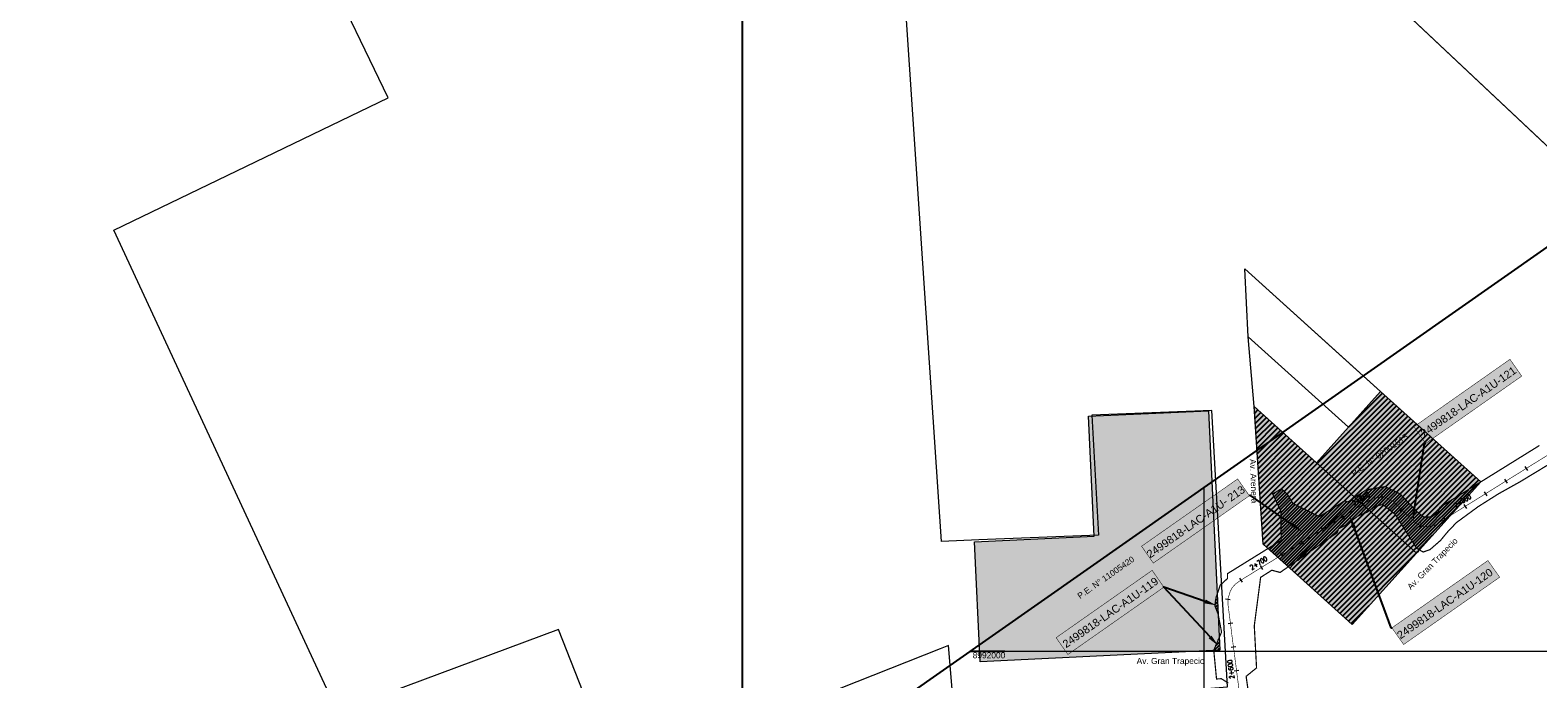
# Model space of a CAD drawing. Header units: millimetres. Extents: x 0 to 796729, y 0 to 9016813.
# Tile 10 of 17: x 767521 to 768778, y 8991977 to 8992517. Entities that reach past the tile are written whole.
import ezdxf
from ezdxf import colors
from ezdxf.entities.mleader import LeaderData, LeaderLine
from ezdxf.enums import TextEntityAlignment as Align
from ezdxf.math import Vec2, Vec3

# ---------------------------------------------------------------- set-up
doc = ezdxf.new("R2010")
doc.units = ezdxf.units.MM
doc.linetypes.add('TRAZO_Y_PUNTO', pattern=[1, 0.5, -0.25, 0, -0.25])
for name, color, linetype in [('Codigo', 7, 'Continuous'), ('COORD', 7, 'Continuous'), ('Eje_Lacramarca', 24, 'TRAZO_Y_PUNTO'), ('Estacas', 7, 'Continuous'), ('GRILLA 3', 7, 'Continuous'), ('Leyenda', 7, 'Continuous'), ('Limite Constructivo', 230, 'Continuous'), ('MARCO', 7, 'Continuous'), ('N° de Partidas Electronicas', 7, 'Continuous'), ('Predios del Estado', 5, 'Continuous'), ('Predios Inscritos', 84, 'Continuous'), ('Predios Privados', 84, 'Continuous'), ('Progresiva', 7, 'Continuous'), ('Remanente', 5, 'Continuous'), ('SIN TASACION', 1, 'Continuous')]:
    doc.layers.add(name, color=color, linetype=linetype)
doc.layers.add('SOLIDO_PROP_PRIVADA', color=7, linetype='Continuous', true_color=0xcde7b6)
doc.styles.add('ROMANS', font='romans.shx', dxfattribs={"width": 0.75, "bigfont": 'bigfont.shx'})
doc.styles.get("Standard").update_dxf_attribs({"font": 'arial.ttf'})
doc.dimstyles.get("Standard").update_dxf_attribs({"dimtxt": 0.18, "dimasz": 0.18, "dimexe": 0.18, "dimexo": 0.0625, "dimgap": 0.09, "dimtad": 0, "dimtih": 1, "dimtoh": 1, "dimdec": 4, "dimzin": 0, "dimdsep": 46, "dimtxsty": 'Standard', "dimcen": 0.09, "dimadec": 0, "dimazin": 0, "dimtfac": 1, "dimtdec": 4, "dimtofl": 0, "dimtmove": 0, "dimatfit": 3, "dimfxl": 1, "dimtolj": 1, "dimtzin": 0, "dimarcsym": 0})
picture_1 = doc.add_image_def('image1.ecw', size_in_pixel=(287180, 487828))

# ---------------------------------------------------------------- blocks, each defined once
blk = doc.blocks.new('*D13')
at = {"layer": 'COORD', "color": 0, "lineweight": -2, "transparency": 16777216}
blk.add_line((768305.3, 8992000), (768333.8, 8992000), dxfattribs=at)
at = {"layer": 'Defpoints', "color": 0, "transparency": 16777216}
for p in [(768305.2, 8992000), (768306.2, 8992000), (632.3, 0)]:
    blk.add_point(p, dxfattribs=at)
at = {"layer": 'COORD', "color": 0, "transparency": 16777216, "insert": (768320.5, 8991996.4), "char_height": 5, "attachment_point": 5}
blk.add_mtext('\\A1;8992000', dxfattribs=at)

msp = doc.modelspace()

# ---------------------------------------------------------------- hatches: boundary and pattern name
at = {"layer": 'Codigo', "linetype": 'Continuous', "lineweight": 13, "ltscale": 0.1, "true_color": 0xffffff}
h = msp.add_hatch(color=7, dxfattribs=at)
h.dxf.hatch_style = 1
h.paths.add_polyline_path([(768764.9, 8992229.1), (768755.1, 8992243.1), (768675, 8992186.9), (768684.8, 8992173)])
h = msp.add_hatch(color=7, dxfattribs=at)
h.dxf.hatch_style = 1
h.paths.add_polyline_path([(768537.7, 8992129.4), (768527.9, 8992143.4), (768447.8, 8992087.3), (768457.6, 8992073.3)])
h = msp.add_hatch(color=7, dxfattribs=at)
h.dxf.hatch_style = 1
h.paths.add_polyline_path([(768746.5, 8992061.5), (768736.7, 8992075.4), (768656.6, 8992019.3), (768666.4, 8992005.4)])
h = msp.add_hatch(color=7, dxfattribs=at)
h.dxf.hatch_style = 1
h.paths.add_polyline_path([(768466.4, 8992053.2), (768456.6, 8992067.2), (768376.5, 8992011.1), (768386.3, 8991997.1)])
at = {"layer": 'Remanente', "true_color": 0x7aafdf}
h = msp.add_hatch(dxfattribs=at)
h.set_pattern_fill('ANSI31', color=143)
h.paths.add_polyline_path([(768647.1, 8992216.3), (768593.6, 8992156.9), (768625.1, 8992128.4), (768625.6, 8992128), (768635.1, 8992134.3), (768651, 8992137), (768663.4, 8992131), (768677.1, 8992116.5), (768683.2, 8992111.6), (768689.8, 8992111.7), (768695.3, 8992115.8), (768696.5, 8992119.7), (768730.7, 8992140.9), (768730.7, 8992140.9)])
h = msp.add_hatch(dxfattribs=at)
h.set_pattern_fill('ANSI31', color=143)
h.paths.add_polyline_path([(768541.6, 8992203.8), (768549.2, 8992089), (768553.2, 8992085.4), (768564.2, 8992092.2), (768564.1, 8992116.3), (768557.2, 8992130.8), (768564.4, 8992135.3), (768569.5, 8992130.5), (768574.1, 8992122.9), (768596.1, 8992112), (768617.2, 8992125.1), (768619.9, 8992124.2), (768623.3, 8992126.5), (768625.1, 8992128.4), (768593.6, 8992156.9)])
h = msp.add_hatch(dxfattribs=at)
h.set_pattern_fill('ANSI31', color=143)
h.paths.add_polyline_path([(768659.3, 8992113.9), (768648.9, 8992122.1), (768642.8, 8992120.6), (768637.8, 8992117), (768677.1, 8992081.5), (768679.6, 8992084.3), (768677.2, 8992085.6)])
h = msp.add_hatch(dxfattribs=at)
h.set_pattern_fill('ANSI31', color=143)
h.paths.add_polyline_path([(768677.1, 8992081.5), (768637.8, 8992117), (768635.8, 8992115.6), (768628.2, 8992112.5), (768619.5, 8992105.7), (768612.1, 8992101.9), (768611, 8992098.6), (768576.7, 8992074.7), (768571.5, 8992069), (768623.5, 8992022.1)])
at = {"layer": 'SIN TASACION'}
h = msp.add_hatch(dxfattribs=at)
h.set_pattern_fill('ANSI31', color=1, scale=0.6000010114)
h.paths.add_polyline_path([(768576.7, 8992074.7), (768570.2, 8992070.2), (768553.2, 8992085.4), (768564.2, 8992092.2), (768564.1, 8992116.3), (768557.2, 8992130.8), (768564.4, 8992135.3), (768569.5, 8992130.5), (768574.1, 8992122.9), (768596.1, 8992112), (768617.2, 8992125.1), (768619.9, 8992124.2), (768623.3, 8992126.5)])
h = msp.add_hatch(dxfattribs=at)
h.set_pattern_fill('ANSI31', color=1, scale=0.6000010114)
h.paths.add_polyline_path([(768679.6, 8992084.3), (768677.2, 8992085.6), (768659.3, 8992113.9), (768648.9, 8992122.1), (768642.8, 8992120.6), (768637.8, 8992117), (768625.6, 8992128), (768635.1, 8992134.3), (768651, 8992137), (768663.4, 8992131), (768677.1, 8992116.5), (768683.2, 8992111.6), (768689.8, 8992111.7), (768695.3, 8992115.8), (768696.5, 8992119.7), (768730.7, 8992140.9)])
h = msp.add_hatch(dxfattribs=at)
h.set_pattern_fill('ANSI31', color=1, scale=0.6000010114)
h.paths.add_polyline_path([(768625.6, 8992128), (768637.8, 8992117), (768635.8, 8992115.6), (768628.2, 8992112.5), (768619.5, 8992105.7), (768612.1, 8992101.9), (768611, 8992098.6), (768576.7, 8992074.7), (768623.3, 8992126.5), (768625.6, 8992128)])
h = msp.add_hatch(dxfattribs=at)
h.set_pattern_fill('ANSI31', color=3, scale=0.6000010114)
h.paths.add_polyline_path([(768512.5, 8992010.9), (768513, 8992000.6), (768508.1, 8992000.3), (768508, 8992000.6)])
h.paths.add_polyline_path([(768510.8, 8992047.1), (768511.5, 8992031), (768508.9, 8992037.7), (768509.8, 8992044.2)])
at = {"layer": 'SOLIDO_PROP_PRIVADA', "transparency": 33554556}
h = msp.add_hatch(color=256, dxfattribs=at)
h.dxf.hatch_style = 1
h.paths.add_polyline_path([(769011.6, 8992163.8), (769080.9, 8992098.8), (769041.5, 8992056.9), (768994.1, 8992101.4), (768954.7, 8992059.5), (768932.9, 8992080)])
h.paths.add_polyline_path([(768730.7, 8992140.9), (768677.1, 8992081.5), (768593.6, 8992156.9), (768647.1, 8992216.3)])
h.paths.add_polyline_path([(768593.6, 8992156.9), (768625.1, 8992128.4), (768571.5, 8992069), (768549.2, 8992089), (768541.6, 8992203.8)])
h.paths.add_polyline_path([(768677.1, 8992081.5), (768623.5, 8992022.1), (768571.5, 8992069), (768625.1, 8992128.4)])
h.paths.add_polyline_path([(768503.5, 8992200.3), (768513, 8992000.6), (768313.2, 8991991.1), (768308.5, 8992090.9), (768408.3, 8992095.7), (768403.6, 8992195.6)])
h.paths.add_polyline_path([(768772.1, 8991642.1), (768360.9, 8991564.2), (768356.6, 8991586.8), (768410.8, 8991597), (768395.7, 8991677.2), (768752.5, 8991746.2)])
h.paths.add_polyline_path([(768376.9, 8991567.2), (768603.9, 8991610.2), (768605.8, 8991588.5), (768379.8, 8991549.5), (768376.9, 8991567.2)])
h.paths.add_polyline_path([(768605.8, 8991588.5), (768613.9, 8991495.5), (768394.9, 8991457.7), (768379.8, 8991549.5)])
h.paths.add_polyline_path([(768410, 8991365.9), (768394.9, 8991457.7), (768613.9, 8991495.5), (768622.1, 8991402.4)])
h.paths.add_polyline_path([(768425.1, 8991274.2), (768410, 8991365.9), (768622.1, 8991402.4), (768630.1, 8991309.4)])
h.paths.add_polyline_path([(768440.2, 8991182.4), (768425.1, 8991274.2), (768630.1, 8991309.4), (768639, 8991211.8)])
h.paths.add_polyline_path([(768707.4, 8990612.7), (768692.2, 8990703.5), (768590.8, 8990693), (768617.8, 8990626.2), (768509.1, 8990581), (768510.7, 8990570.7)])
h.paths.add_polyline_path([(768590.8, 8990693), (768493.3, 8990682.8), (768509.1, 8990581), (768617.8, 8990626.2)])
h.paths.add_polyline_path([(769109.2, 8991289.2), (768970.3, 8991148.1), (768956.7, 8991161.5), (768971.8, 8991223.9), (768995.1, 8991287.3), (769032.3, 8991365)])
h.paths.add_polyline_path([(769001.1, 8991117.3), (769039.5, 8991080.7), (768979.8, 8991018.8), (768941.5, 8991055.4)])

# ---------------------------------------------------------------- linework, layer by layer
at = {"layer": 'Codigo', "color": 250, "lineweight": 13, "const_width": 0.417}
for points in [[(768675, 8992186.9), (768755.1, 8992243.1), (768764.9, 8992229.1), (768684.8, 8992173)], [(768447.8, 8992087.3), (768527.9, 8992143.4), (768537.7, 8992129.4), (768457.6, 8992073.3)], [(768656.6, 8992019.3), (768736.7, 8992075.4), (768746.5, 8992061.5), (768666.4, 8992005.4)], [(768376.5, 8992011.1), (768456.6, 8992067.2), (768466.4, 8992053.2), (768386.3, 8991997.1)]]:
    msp.add_lwpolyline(points, close=True, dxfattribs=at)
at = {"layer": 'Eje_Lacramarca', "linetype": 'TRAZO_Y_PUNTO', "lineweight": 13, "ltscale": 20, "const_width": 0.5, "flags": 128}
msp.add_lwpolyline([(768590.4, 8990285.7), (768588.2, 8990292.9), (768587.5, 8990295.3), (768586.8, 8990297.7), (768584.6, 8990304.8), (768581.7, 8990314.4), (768578.8, 8990324), (768575.9, 8990333.5), (768573, 8990343.1), (768570, 8990352.7), (768567.1, 8990362.3), (768564.2, 8990371.8), (768561.3, 8990381.4), (768558.8, 8990389.5), (768558.4, 8990391), (768557.5, 8990394.1), (768557.4, 8990394.2), (768557.2, 8990395.1), (768556.9, 8990397), (768556.8, 8990399.4), (768556.8, 8990399.6), (768556.8, 8990399.9), (768556.9, 8990400.7), (768557.2, 8990404), (768557.8, 8990410.7), (768558.7, 8990420.7), (768559.6, 8990430.6), (768560.5, 8990440.6), (768561.3, 8990450.5), (768562.2, 8990460.5), (768563.1, 8990470.5), (768564, 8990480.4), (768564.9, 8990490.4), (768565.8, 8990500.3), (768566.7, 8990510.3), (768567.1, 8990515.3), (768567.5, 8990520.3), (768568.4, 8990530.2), (768569.3, 8990540.2), (768570.2, 8990550.1), (768571.1, 8990560.1), (768571.7, 8990567.1), (768572.3, 8990573.2), (768572.8, 8990578.9), (768572.8, 8990579.2), (768575, 8990579.6), (768578.3, 8990580.1), (768578.4, 8990580.1), (768578.6, 8990580.1), (768579.5, 8990580.3), (768579.8, 8990580.3), (768580.1, 8990580.4), (768580.2, 8990580.4), (768581.4, 8990580.6), (768581.4, 8990580.6), (768581.6, 8990580.6), (768581.9, 8990580.6), (768582.4, 8990580.7), (768582.5, 8990580.7), (768582.7, 8990580.8), (768583.3, 8990580.9), (768583.4, 8990580.9), (768583.5, 8990580.9), (768583.5, 8990580.9), (768583.5, 8990580.9), (768583.5, 8990580.9), (768583.6, 8990580.9), (768583.7, 8990580.9), (768583.8, 8990580.9), (768583.8, 8990580.9), (768583.8, 8990580.9), (768583.8, 8990580.9), (768583.9, 8990581), (768583.9, 8990581), (768583.9, 8990581), (768583.9, 8990581), (768583.9, 8990581), (768584, 8990581), (768584.1, 8990581), (768584.1, 8990581), (768584.2, 8990581), (768584.3, 8990581), (768584.3, 8990581), (768584.5, 8990581), (768588.4, 8990581.7), (768593.4, 8990582.5), (768603.2, 8990584), (768608.2, 8990584.8), (768613.1, 8990585.6), (768615.8, 8990586), (768617.4, 8990586.2), (768619, 8990586.5), (768623, 8990587.1), (768632.9, 8990588.7), (768642.8, 8990590.2), (768652.6, 8990591.8), (768662.5, 8990593.4), (768672.4, 8990594.9), (768682.3, 8990596.5), (768692.1, 8990598), (768702, 8990599.6), (768708.6, 8990600.6), (768711.9, 8990601.2), (768714.4, 8990601.6), (768716.1, 8990601.9), (768717.7, 8990602.5), (768718.8, 8990603), (768720, 8990603.6), (768721.2, 8990604.5), (768721.9, 8990605.1), (768723.1, 8990606.2), (768724, 8990607.3), (768725.6, 8990609.9), (768726.7, 8990612.6), (768727.1, 8990618.1), (768726.6, 8990622.6), (768725.6, 8990632.5), (768724.5, 8990642.4), (768723.5, 8990652.4), (768722.5, 8990662.3), (768721.4, 8990672.3), (768720.4, 8990682.2), (768719.4, 8990692.2), (768718.3, 8990701.9), (768718.3, 8990702.1), (768714.1, 8990711), (768712.8, 8990712.1), (768705.3, 8990715.3), (768701.6, 8990715.4), (768695.3, 8990714.7), (768685.4, 8990713.6), (768675.4, 8990712.5), (768665.5, 8990711.4), (768655.6, 8990710.3), (768645.6, 8990709.2), (768640.6, 8990708.7), (768635.7, 8990708.2), (768625.7, 8990707.1), (768615.8, 8990706), (768605.8, 8990704.9), (768595.9, 8990703.8), (768586, 8990702.7), (768576, 8990701.6), (768566.1, 8990700.5), (768556.1, 8990699.4), (768546.2, 8990698.3), (768536.3, 8990697.3), (768526.6, 8990696.2), (768526.6, 8990696.2), (768526.3, 8990696.2), (768522.7, 8990696.3), (768522.7, 8990696.3), (768522.7, 8990696.3), (768518.9, 8990697.4), (768516.7, 8990698.4), (768507.6, 8990702.5), (768506.9, 8990702.8), (768501.1, 8990707.3), (768500.1, 8990708.8), (768498.1, 8990714.1), (768497.4, 8990718.4), (768495.8, 8990728.3), (768494.1, 8990738.1), (768492.5, 8990748), (768490.8, 8990757.8), (768489.2, 8990767.7), (768489, 8990768.6), (768488, 8990774.8), (768487.9, 8990775.3), (768491.7, 8990780), (768492.2, 8990780.6), (768492.8, 8990781.3), (768494.9, 8990783.9), (768498.1, 8990787.8), (768498.4, 8990788.2), (768499.9, 8990790.1), (768499.9, 8990790.1), (768501.9, 8990792.6), (768502.3, 8990793), (768502.3, 8990793), (768508.2, 8990800.4), (768514.5, 8990808.2), (768520.9, 8990815.9), (768527.2, 8990823.7), (768533.3, 8990831.3), (768533.5, 8990831.4), (768536.7, 8990840.5), (768536.7, 8990840.7), (768533.7, 8990849.8), (768533.6, 8990850), (768527.6, 8990858.1), (768521.7, 8990866.1), (768519.4, 8990869.3), (768516.6, 8990872.2), (768514.9, 8990873.3), (768513.2, 8990874.2), (768505.8, 8990877.4), (768496.6, 8990881.4), (768487.5, 8990885.4), (768478.3, 8990889.4), (768469.1, 8990893.4), (768468.5, 8990893.7), (768462.4, 8990898.5), (768461.6, 8990899.7), (768459.5, 8990905.8), (768459.1, 8990909.3), (768458, 8990919.3), (768456.9, 8990929.2), (768455.8, 8990939.1), (768454.6, 8990949.1), (768453.5, 8990959), (768452.4, 8990968.9), (768451.3, 8990978.9), (768450.1, 8990988.8), (768449, 8990998.8), (768447.9, 8991008.7), (768446.8, 8991018.6), (768445.6, 8991028.6), (768445.5, 8991030.3), (768446.6, 8991038), (768446.8, 8991038.3), (768451.1, 8991043.9), (768451.1, 8991043.9), (768451.5, 8991044.2), (768452.5, 8991044.9), (768452.5, 8991044.9), (768453.4, 8991045.6), (768461.5, 8991051.5), (768461.9, 8991051.8), (768465.9, 8991054.8), (768469.9, 8991057.8), (768473.9, 8991060.7), (768478, 8991063.7), (768479.1, 8991064.5), (768482.5, 8991067.1), (768482.9, 8991067.3), (768484.9, 8991067.6), (768485, 8991067.6), (768485, 8991067.6), (768485.4, 8991067.6), (768485.5, 8991067.6), (768485.8, 8991067.7), (768486, 8991067.7), (768486.1, 8991067.7), (768486.1, 8991067.7), (768486.1, 8991067.7), (768486.2, 8991067.7), (768486.2, 8991067.7), (768486.8, 8991067.8), (768487, 8991067.8), (768487, 8991067.8), (768487.1, 8991067.8), (768487.6, 8991067.9), (768496.2, 8991068.8), (768506.1, 8991070), (768516.1, 8991071.1), (768526, 8991072.2), (768535.9, 8991073.3), (768545.9, 8991074.5), (768555.8, 8991075.6), (768565.7, 8991076.7), (768575.7, 8991077.8), (768585.6, 8991078.9), (768595.6, 8991080.1), (768605.5, 8991081.2), (768615.4, 8991082.3), (768625.4, 8991083.4), (768625.8, 8991083.5), (768631, 8991085.1), (768634.4, 8991087.4), (768635.1, 8991088.1), (768636.4, 8991089.7), (768637, 8991090.6), (768638, 8991092.4), (768638.3, 8991093.3), (768639, 8991096), (768639.2, 8991099), (768638.7, 8991102.4), (768637.4, 8991105.7), (768635.2, 8991108.8), (768632.6, 8991111.7), (768631, 8991113.3), (768629.7, 8991114.7), (768626.4, 8991118.3), (768624.2, 8991120.7), (768617.4, 8991128), (768610.6, 8991135.3), (768603.8, 8991142.6), (768597, 8991150), (768590.2, 8991157.3), (768583.4, 8991164.6), (768576.6, 8991171.9), (768569.7, 8991179.3), (768562.9, 8991186.6), (768562, 8991187.6), (768556.1, 8991193.9), (768549.3, 8991201.3), (768546.5, 8991204.3), (768541.8, 8991207.7), (768540.5, 8991208.3), (768533.3, 8991209), (768532, 8991208.8), (768522.1, 8991207.4), (768512.2, 8991206), (768502.3, 8991204.6), (768492.4, 8991203.2), (768482.5, 8991201.7), (768472.6, 8991200.3), (768467.6, 8991199.6), (768462.7, 8991199.7), (768456.4, 8991202.5), (768454.2, 8991204.5), (768450.5, 8991212.4), (768450.3, 8991213.6), (768448.9, 8991223.5), (768447.4, 8991233.4), (768446, 8991243.3), (768444.5, 8991253.2), (768443.1, 8991263.1), (768441.6, 8991273), (768440.2, 8991282.9), (768438.8, 8991292.8), (768437.3, 8991302.7), (768435.9, 8991312.6), (768434.4, 8991322.4), (768433, 8991332.3), (768432, 8991339.2), (768431.2, 8991342.2), (768430.7, 8991343.5), (768428.1, 8991347.3), (768425.4, 8991350.2), (768418.6, 8991357.5), (768411.8, 8991364.8), (768405, 8991372.2), (768403.9, 8991373.4), (768400.2, 8991380.3), (768400.1, 8991380.7), (768400.5, 8991388.1), (768401.2, 8991390.5), (768404.2, 8991400.1), (768407.1, 8991409.6), (768410, 8991419.2), (768413, 8991428.8), (768414.3, 8991433.1), (768415, 8991438.3), (768415, 8991438.5), (768413.8, 8991443.3), (768411.9, 8991448), (768408.1, 8991457.2), (768404.3, 8991466.5), (768400.5, 8991475.7), (768396.7, 8991484.9), (768392.9, 8991494.2), (768389.1, 8991503.4), (768385.3, 8991512.7), (768381.5, 8991521.9), (768381.3, 8991522.3), (768379, 8991527.9), (768376.1, 8991534.9), (768374.6, 8991538.6), (768380.2, 8991540.9), (768386.8, 8991543.6), (768390.9, 8991545.3), (768395, 8991547), (768404.2, 8991550.8), (768410.1, 8991553.2), (768410.4, 8991553.3), (768410.8, 8991553.5), (768413.3, 8991554.9), (768414.5, 8991555.8), (768415.3, 8991556.6), (768416.4, 8991557.7), (768417.8, 8991559.9), (768418.6, 8991561.5), (768419.2, 8991562.8), (768419.4, 8991563.4), (768423, 8991572), (768426.9, 8991581.2), (768430.7, 8991590.5), (768434.5, 8991599.7), (768437.5, 8991606.9), (768438.5, 8991608.9), (768442.3, 8991613.1), (768446.1, 8991615.2), (768449.6, 8991616.1), (768455.9, 8991616.9), (768465.8, 8991618.2), (768475.7, 8991619.4), (768485.6, 8991620.7), (768495.6, 8991622), (768500.5, 8991622.6), (768505.5, 8991623.2), (768509.1, 8991623.7), (768513, 8991623.7), (768515.4, 8991623.2), (768516.8, 8991622.7), (768524.6, 8991619.4), (768533.9, 8991615.6), (768539.9, 8991613), (768541.8, 8991612.2), (768543.1, 8991611.8), (768543.6, 8991611.6), (768546.1, 8991611.2), (768547.6, 8991611.1), (768548.8, 8991611.1), (768552.9, 8991612), (768553, 8991612.1), (768553.4, 8991612.2), (768553.8, 8991612.4), (768562.2, 8991615.8), (768571.4, 8991619.6), (768577.2, 8991622), (768580.5, 8991623.9), (768584.5, 8991628.4), (768586, 8991632), (768586.4, 8991638), (768585.9, 8991641.9), (768584.6, 8991651.8), (768583.3, 8991661.7), (768582.1, 8991671.6), (768580.8, 8991681.6), (768579.5, 8991691.5), (768578.2, 8991701.4), (768576.9, 8991711.3), (768575.6, 8991721.2), (768574.4, 8991731.1), (768573.1, 8991741.1), (768571.8, 8991751), (768570.5, 8991760.9), (768569.2, 8991770.8), (768567.9, 8991780.7), (768566.9, 8991788.3), (768566.5, 8991790.6), (768565.9, 8991792.2), (768564, 8991795.6), (768561.3, 8991799.1), (768555.2, 8991807), (768551.3, 8991812.2), (768549.5, 8991815.2), (768549.3, 8991815.6), (768548.3, 8991819.4), (768547.6, 8991825), (768546.3, 8991834.9), (768545, 8991844.8), (768543.7, 8991854.7), (768542.4, 8991864.6), (768541.1, 8991874.5), (768539.9, 8991884.5), (768538.6, 8991894.4), (768537.3, 8991904.3), (768536, 8991914.2), (768534.7, 8991924.1), (768533.4, 8991934.1), (768532.1, 8991944), (768530.9, 8991953.9), (768530.2, 8991958.8), (768529.6, 8991963.8), (768528.9, 8991968.8), (768528.3, 8991973.7), (768527, 8991983.6), (768526.4, 8991988.6), (768526.1, 8991990.8), (768525.8, 8991992.8), (768525.7, 8991993.6), (768525.6, 8991994.7), (768524.4, 8992003.5), (768523.1, 8992013.4), (768521.9, 8992023.3), (768520.6, 8992033.2), (768519.9, 8992038.5), (768519.8, 8992042.7), (768519.8, 8992043.2), (768521.7, 8992049.7), (768523.2, 8992052.5), (768525.9, 8992055.6), (768529.2, 8992058.1), (768530.7, 8992059), (768532.2, 8992060), (768536.7, 8992062.8), (768539.2, 8992064.3), (768542.2, 8992066.2), (768547.7, 8992069.6), (768556.2, 8992074.8), (768564.7, 8992080.1), (768570.7, 8992083.8), (768574.9, 8992086.5), (768579.2, 8992089.1), (768583.4, 8992091.8), (768585.6, 8992093.1), (768585.6, 8992093.1), (768585.7, 8992093.2), (768585.7, 8992093.2), (768587.7, 8992094.4), (768591.9, 8992097), (768596.2, 8992099.7), (768600.4, 8992102.3), (768600.7, 8992102.5), (768607.1, 8992106.5), (768615.6, 8992111.7), (768624.1, 8992117), (768632.6, 8992122.3), (768639.2, 8992126.4), (768641.2, 8992127.4), (768648.7, 8992128.6), (768651, 8992128.2), (768657.6, 8992124.6), (768659.3, 8992122.9), (768664, 8992118.5), (768666.6, 8992116.1), (768673.9, 8992109.2), (768675.6, 8992107.6), (768678.5, 8992105.5), (768678.5, 8992105.5), (768682.3, 8992104), (768682.5, 8992103.9), (768684.5, 8992103.6), (768684.5, 8992103.6), (768686.5, 8992103.5), (768692.1, 8992104.8), (768694, 8992105.8), (768700.6, 8992109.9), (768706.1, 8992113.3), (768709.1, 8992115.2), (768717.6, 8992120.5), (768726.1, 8992125.7), (768734.6, 8992131), (768743.1, 8992136.3), (768751.6, 8992141.6), (768760.1, 8992146.8), (768768.6, 8992152.1), (768777.1, 8992157.4), (768785.6, 8992162.6), (768785.7, 8992162.7), (768785.7, 8992162.7), (768785.7, 8992162.7), (768795, 8992165.7), (768798.3, 8992165.6), (768798.3, 8992165.6), (768804.8, 8992163.9), (768810, 8992160.3), (768810, 8992160.3), (768810, 8992160.3), (768810, 8992160.3), (768812.6, 8992157.8), (768819.9, 8992151), (768827.1, 8992144.3), (768827.2, 8992144.1), (768828.5, 8992142.9), (768829.7, 8992141.8), (768834.5, 8992137.3), (768834.6, 8992137.2), (768836, 8992135.9), (768837.7, 8992134.3), (768841.8, 8992130.4), (768849.1, 8992123.6), (768856.4, 8992116.7), (768863.7, 8992109.9), (768871, 8992103.1), (768878.3, 8992096.2), (768885.6, 8992089.4), (768886.9, 8992088.1), (768892.9, 8992082.5), (768900.1, 8992075.7), (768905.6, 8992070.6), (768905.9, 8992070.3), (768906, 8992070.2), (768906, 8992070.2), (768906.5, 8992069.7), (768906.6, 8992069.6), (768906.6, 8992069.6), (768906.6, 8992069.6), (768906.7, 8992069.6), (768906.7, 8992069.6), (768906.9, 8992069.4), (768906.9, 8992069.4), (768906.9, 8992069.3), (768906.9, 8992069.3), (768907, 8992069.3), (768907, 8992069.2), (768907.5, 8992068.8), (768907.5, 8992068.8), (768907.6, 8992068.7), (768908.6, 8992067.8), (768908.7, 8992067.7), (768908.8, 8992067.5), (768909.4, 8992067), (768909.4, 8992067), (768909.4, 8992067), (768909.5, 8992066.9), (768909.6, 8992066.8), (768909.6, 8992066.8), (768909.7, 8992066.7), (768910.1, 8992066.4), (768910.1, 8992066.3), (768910.2, 8992066.2), (768910.2, 8992066.2), (768910.7, 8992065.8), (768910.7, 8992065.7), (768910.8, 8992065.7), (768910.8, 8992065.7), (768911, 8992065.5), (768911, 8992065.5), (768911, 8992065.5), (768911, 8992065.5), (768911.1, 8992065.4), (768911.2, 8992065.3), (768911.2, 8992065.3), (768911.3, 8992065.3), (768911.3, 8992065.2), (768911.3, 8992065.2), (768911.4, 8992065.2), (768911.4, 8992065.2), (768912, 8992064.6), (768912, 8992064.6), (768912.1, 8992064.6), (768912.4, 8992064.7), (768912.4, 8992064.7), (768912.4, 8992064.7), (768912.9, 8992064.9), (768912.9, 8992064.9), (768912.9, 8992064.9), (768913.4, 8992065), (768913.5, 8992065), (768913.6, 8992065.1), (768913.7, 8992065.1), (768913.8, 8992065.1), (768913.9, 8992065.1), (768916.6, 8992065.9), (768920.4, 8992067.1), (768922, 8992067.6), (768922.6, 8992067.8), (768923.6, 8992068.1), (768923.6, 8992068.1), (768925.2, 8992068.5), (768934.7, 8992071.4), (768942.4, 8992073.8), (768944.3, 8992074.5), (768946, 8992075.4), (768949, 8992077.9), (768951.8, 8992080.9), (768958.7, 8992088.1), (768965.5, 8992095.4), (768972.4, 8992102.7), (768979.2, 8992110), (768986.1, 8992117.3), (768992.9, 8992124.6), (768999.7, 8992131.9), (769003.2, 8992135.5), (769006.6, 8992139.2), (769013.4, 8992146.5), (769014.7, 8992147.8)], dxfattribs=at)
at = {"layer": 'Estacas', "lineweight": 13}
for points in [[(768767.6, 8992153.8), (768769.7, 8992150.4)], [(768733.6, 8992132.7), (768735.7, 8992129.3)], [(768750.6, 8992143.3), (768752.7, 8992139.9)], [(768631.6, 8992124), (768633.7, 8992120.6)], [(768647.8, 8992130.4), (768648.4, 8992126.5)], [(768716.6, 8992122.2), (768718.7, 8992118.8)], [(768614.6, 8992113.4), (768616.7, 8992110)], [(768666.5, 8992119), (768663.6, 8992116.2)], [(768699.6, 8992111.6), (768701.7, 8992108.2)], [(768597.6, 8992102.9), (768599.7, 8992099.5)], [(768681, 8992106.7), (768679.8, 8992102.8)], [(768563.6, 8992081.8), (768565.7, 8992078.4)], [(768580.6, 8992092.4), (768582.7, 8992089)], [(768546.6, 8992071.3), (768548.7, 8992067.9)], [(768529.6, 8992060.7), (768531.7, 8992057.3)], [(768517.8, 8992043.5), (768521.8, 8992042.9)], [(768519.9, 8992023), (768523.8, 8992023.6)], [(768522.4, 8992003.2), (768526.4, 8992003.7)], [(768525, 8991983.4), (768529, 8991983.9)]]:
    msp.add_lwpolyline(points, dxfattribs=at)
at = {"layer": 'GRILLA 3', "color": 8, "lineweight": 13}
for p, q in [((768500, 8990453.2), (768500, 8992136.4)), ((768305.2, 8992000), (769305.3, 8992000))]:
    msp.add_line(p, q, dxfattribs=at)
at = {"layer": 'Limite Constructivo', "linetype": 'Continuous', "ltscale": 10, "const_width": 1, "flags": 128}
for points in [[(768520.1, 8991973.3), (768514.3, 8991976.9), (768510.3, 8991976.7), (768508, 8992000.6), (768514.5, 8992015.7), (768511.7, 8992030.5), (768508.9, 8992037.7), (768509.8, 8992044.2), (768513.4, 8992054.9), (768519.4, 8992060.4), (768519.5, 8992064.5), (768564.2, 8992092.2), (768564.1, 8992116.3), (768557.2, 8992130.8), (768564.4, 8992135.3), (768569.5, 8992130.5), (768574.1, 8992122.9), (768596.1, 8992112), (768617.2, 8992125.1), (768619.9, 8992124.2), (768635.1, 8992134.3), (768651, 8992137), (768663.4, 8992131), (768677.1, 8992116.5), (768683.2, 8992111.6), (768689.8, 8992111.7), (768695.3, 8992115.8), (768696.5, 8992119.7), (768779.7, 8992171.3)], [(768789.4, 8992156.7), (768763.6, 8992141.1), (768745.5, 8992131), (768728.7, 8992120.4), (768710.4, 8992107), (768703, 8992099.2), (768697.1, 8992092.1), (768688.4, 8992084.5), (768682.7, 8992082.5), (768677.2, 8992085.6), (768659.3, 8992113.9), (768648.9, 8992122.1), (768642.8, 8992120.6), (768635.8, 8992115.6), (768628.2, 8992112.5), (768619.5, 8992105.7), (768612.1, 8992101.9), (768611, 8992098.6), (768563.4, 8992065.5), (768556.4, 8992067.3), (768547.1, 8992061.4), (768541.8, 8992021), (768543.7, 8991985.9), (768535, 8991978.9), (768538.4, 8991954.9)]]:
    msp.add_lwpolyline(points, dxfattribs=at)
at = {"layer": 'MARCO', "elevation": 28.4}
msp.add_lwpolyline([(768976.3, 8992469.9), (767672.9, 8991557.3), (768463.8, 8990427.9), (769767.1, 8991340.5)], close=True, dxfattribs=at)
at = {"layer": 'Predios del Estado', "lineweight": 13}
for points in [[(768223.4, 8992949.6), (769249.3, 8991985.8), (769538.2, 8991714.4), (770342.7, 8990957)], [(768223.4, 8992949.6), (769103.9, 8992122.4)], [(768464, 8990761.9), (768419.2, 8991083.3), (768408.6, 8991159.4), (768408, 8991163.2), (768308.7, 8991756.2), (768291.3, 8991951.6), (768286.6, 8992004.6), (768279.9, 8992001.9), (768084.6, 8991924.7), (768009.9, 8991895.2), (767961.4, 8992017.9), (767777, 8991949.3), (767590.6, 8992350.7), (767819.3, 8992460.9), (767711.9, 8992683.6)], [(768791.4, 8991794.2), (768763.9, 8991765.2), (768722.5, 8991721.8), (768584.4, 8991698.6), (768575.2, 8991748.4), (768568.8, 8991783.5), (768537.4, 8991779.9), (768468.2, 8991771.4), (768362.8, 8991758.4), (768362.5, 8991758.4), (768362, 8991761), (768361.5, 8991763.3), (768338.8, 8991760.3), (768308.7, 8991756.2), (768291.3, 8991951.6), (768320.1, 8991954.3), (768519.4, 8991970.1), (768506.3, 8992200.5), (768406.4, 8992196.5), (768411.9, 8992096.6), (768311.9, 8992092.7), (768280.8, 8992091.3), (768244.2, 8992638.1)]]:
    msp.add_lwpolyline(points, dxfattribs=at)
at = {"layer": 'Predios Inscritos', "color": 64, "lineweight": 13}
for points, elevation in [([(768730.7, 8992140.9), (768677.1, 8992081.5), (768593.6, 8992156.9), (768647.1, 8992216.3)], 5.4), ([(768503.5, 8992200.3), (768513, 8992000.6), (768313.2, 8991991.1), (768308.5, 8992090.9), (768408.3, 8992095.7), (768403.6, 8992195.6)], 1.6), ([(768593.6, 8992156.9), (768625.1, 8992128.4), (768571.5, 8992069), (768549.2, 8992089), (768541.6, 8992203.8)], 5.4), ([(768677.1, 8992081.5), (768623.5, 8992022.1), (768571.5, 8992069), (768625.1, 8992128.4)], 5.4)]:
    msp.add_lwpolyline(points, close=True, dxfattribs=dict(at, elevation=elevation))
at = {"layer": 'Predios Privados', "lineweight": 13, "elevation": 5.4}
for points in [[(768615.6, 8992244.7), (768647.1, 8992216.3), (768620.3, 8992186.6), (768536.8, 8992261.9), (768533.9, 8992318.4)], [(768647.1, 8992216.3), (768620.3, 8992186.6), (768536.8, 8992261.9), (768533.9, 8992318.4)], [(768593.6, 8992156.9), (768541.6, 8992203.8), (768536.8, 8992261.9), (768620.3, 8992186.6)], [(768620.3, 8992186.6), (768593.6, 8992156.9), (768541.6, 8992203.8), (768536.8, 8992261.9)], [(768625.1, 8992128.4), (768571.5, 8992069), (768549.2, 8992089), (768541.6, 8992203.8)], [(768625.1, 8992128.4), (768571.5, 8992069), (768549.2, 8992089), (768541.6, 8992203.8)], [(768677.1, 8992081.5), (768623.5, 8992022.1), (768571.5, 8992069), (768625.1, 8992128.4)]]:
    msp.add_lwpolyline(points, close=True, dxfattribs=at)
at = {"layer": 'SIN TASACION', "color": 1, "const_width": 0.5}
msp.add_lwpolyline([(768576.7, 8992074.7), (768570.2, 8992070.2), (768553.2, 8992085.4), (768564.2, 8992092.2), (768564.1, 8992116.3), (768557.2, 8992130.8), (768564.4, 8992135.3), (768569.5, 8992130.5), (768574.1, 8992122.9), (768596.1, 8992112), (768617.2, 8992125.1), (768619.9, 8992124.2), (768623.3, 8992126.5), (768576.7, 8992074.7)], dxfattribs=at)
for points in [[(768679.6, 8992084.3), (768677.2, 8992085.6), (768659.3, 8992113.9), (768648.9, 8992122.1), (768642.8, 8992120.6), (768637.8, 8992117), (768625.6, 8992128), (768635.1, 8992134.3), (768651, 8992137), (768663.4, 8992131), (768677.1, 8992116.5), (768683.2, 8992111.6), (768689.8, 8992111.7), (768695.3, 8992115.8), (768696.5, 8992119.7), (768730.7, 8992140.9)], [(768625.6, 8992128), (768637.8, 8992117), (768635.8, 8992115.6), (768628.2, 8992112.5), (768619.5, 8992105.7), (768612.1, 8992101.9), (768611, 8992098.6), (768576.7, 8992074.7), (768623.3, 8992126.5), (768625.6, 8992128)]]:
    msp.add_lwpolyline(points, close=True, dxfattribs=at)
at = {"layer": 'SIN TASACION', "color": 3, "const_width": 0.5}
for points in [[(768510.8, 8992047.1), (768511.5, 8992031), (768508.9, 8992037.7), (768509.8, 8992044.2), (768510.8, 8992047.1)], [(768512.5, 8992010.9), (768513, 8992000.6), (768508.1, 8992000.3), (768508, 8992000.6), (768512.5, 8992010.9)]]:
    msp.add_lwpolyline(points, dxfattribs=at)

# ---------------------------------------------------------------- texts
at = {"layer": 'N° de Partidas Electronicas', "color": 0, "lineweight": 13}
for s, p in [('2499818-LAC-A1U-121', (768720.4, 8992207.7)), ('2499818-LAC-A1U- 213', (768493, 8992107.7)), ('2499818-LAC-A1U-119', (768421.8, 8992032.1)), ('2499818-LAC-A1U-120', (768700.8, 8992039.5))]:
    msp.add_text(s, height=6.5, rotation=35, dxfattribs=at).set_placement(p, align=Align.MIDDLE)
for s, rotation, p in [('P.E. N° 02001515', 35, (768646.4, 8992163.5)), ('Av. Arenera', 272.4312, (768541.3, 8992141.6)), ('Av. Gran Trapecio', 45.7691, (768690.4, 8992072.8)), ('P.E. N° 11005420', 35, (768418, 8992061.3))]:
    msp.add_text(s, height=5, rotation=rotation, dxfattribs=at).set_placement(p, align=Align.MIDDLE_CENTER)
msp.add_text('Av. Gran Trapecio', height=5, dxfattribs=at).set_placement((768472, 8991991.7), align=Align.MIDDLE_CENTER)
at = {"layer": 'Progresiva', "lineweight": 13, "style": 'ROMANS', "width": 0.75}
for s, rotation, p in [('2+800', 31.8148, (768625.2, 8992121)), ('2+900', 31.8148, (768709.8, 8992119.2)), ('2+700', 31.8148, (768539.7, 8992067.5)), ('2+600', 97.383, (768525.3, 8991977.1))]:
    msp.add_text(s, height=4, rotation=rotation, dxfattribs=at).set_placement(p)

# ---------------------------------------------------------------- dimensions: what is measured, and where the dimension line sits
at = {"layer": 'COORD'}
dim = msp.add_ordinate_dim(feature_location=(768305.2, 8992000), offset=(1, 0), dtype=0, origin=(632.3, 0), dimstyle='Standard', override={"dimtxt": 5, "dimgap": 1, "dimtad": 4, "dimdec": 0}, dxfattribs=at)
dim.commit()
dim.dimension.update_dxf_attribs({"geometry": '*D13', "text_midpoint": (768320.5, 8991996.4)})

# ---------------------------------------------------------------- pictures from other files: only their frames are drawn
at = {"layer": 'Leyenda'}
image = msp.add_image(picture_1, insert=(768115, 8989659.6), size_in_units=(12167.6, 20668.9), dxfattribs=at)
image.dxf.flags = 7

# ---------------------------------------------------------------- leaders
at = {"layer": 'Codigo', "color": 7, "lineweight": 13}
ml = msp.add_multileader_mtext('Standard', dxfattribs=at)
ml.set_content('', color=7)
ml.set_leader_properties()
ml.build(insert=Vec2(0, 0))
ml.multileader.update_dxf_attribs({"text_right_attachment_type": 6, "dogleg_length": 0.36, "arrow_head_size": 10})
ctx = ml.context
ctx.base_point, ctx.char_height, ctx.arrow_head_size, ctx.landing_gap_size, ctx.plane_origin, ctx.plane_x_axis, ctx.plane_y_axis = Vec3(768685.2, 8992172.8), 0.45, 10, 0.225, Vec3(768639.9, 8992003.4), Vec3(-1, 0), Vec3(0, -1)
ctx.right_attachment = 6
notes = []
notes.append((ctx, [(0, (1, 1, 0), (768683.9, 8992173), (1, 0), 0.9, [(0, [(768673.9, 8992108.5)], 0, [])])]))
ctx.mtext.insert, ctx.mtext.text_direction, ctx.mtext.rotation, ctx.mtext.flow_direction = Vec3(768685, 8992172.5), Vec3(-1, 0), 3.141593, 5
ml = msp.add_multileader_mtext('Standard', dxfattribs=at)
ml.set_content('', color=7)
ml.set_leader_properties()
ml.build(insert=Vec2(0, 0))
ml.multileader.update_dxf_attribs({"text_right_attachment_type": 6, "dogleg_length": 0.36, "arrow_head_size": 10})
ctx = ml.context
ctx.base_point, ctx.char_height, ctx.arrow_head_size, ctx.landing_gap_size, ctx.plane_origin, ctx.plane_x_axis, ctx.plane_y_axis = Vec3(768538, 8992129.7), 0.45, 10, 0.225, Vec3(768582.4, 8991945.5), Vec3(-1, 0), Vec3(0, -1)
ctx.right_attachment, ctx.text_align_type = 6, 2
notes.append((ctx, [(0, (1, 1, 0), (768538.6, 8992129.7), (-1, 0), 0.694, [(0, [(768581.8, 8992099.4)], 0, [])])]))
ctx.mtext.insert, ctx.mtext.text_direction, ctx.mtext.rotation, ctx.mtext.alignment, ctx.mtext.flow_direction = Vec3(768537.7, 8992129.4), Vec3(-1, 0), 3.141593, 3, 5
ml = msp.add_multileader_mtext('Standard', dxfattribs=at)
ml.set_content('', color=7)
ml.set_leader_properties()
ml.build(insert=Vec2(0, 0))
ml.multileader.update_dxf_attribs({"text_right_attachment_type": 6, "dogleg_length": 0.36, "arrow_head_size": 10})
ctx = ml.context
ctx.base_point, ctx.char_height, ctx.arrow_head_size, ctx.landing_gap_size, ctx.plane_origin, ctx.plane_x_axis, ctx.plane_y_axis = Vec3(768657, 8992019.1), 0.45, 10, 0.225, Vec3(768611.7, 8991849.7), Vec3(-1, 0), Vec3(0, -1)
ctx.right_attachment = 6
notes.append((ctx, [(0, (1, 1, 0), (768655.7, 8992019.3), (1, 0), 0.9, [(0, [(768621.5, 8992112.4)], 0, [])])]))
ctx.mtext.insert, ctx.mtext.text_direction, ctx.mtext.rotation, ctx.mtext.flow_direction = Vec3(768656.8, 8992018.9), Vec3(-1, 0), 3.141593, 5
ml = msp.add_multileader_mtext('Standard', dxfattribs=at)
ml.set_content('', color=7)
ml.set_leader_properties()
ml.build(insert=Vec2(0, 0))
ml.multileader.update_dxf_attribs({"text_right_attachment_type": 6, "dogleg_length": 0.36, "arrow_head_size": 10})
ctx = ml.context
ctx.base_point, ctx.char_height, ctx.arrow_head_size, ctx.landing_gap_size, ctx.plane_origin, ctx.plane_x_axis, ctx.plane_y_axis = Vec3(768465.5, 8992053.2), 0.45, 10, 0.225, Vec3(768510.4, 8991883.6), Vec3(-1, 0), Vec3(0, -1)
ctx.right_attachment, ctx.text_align_type = 6, 2
notes.append((ctx, [(0, (1, 1, 0), (768466.4, 8992053.2), (-1, 0), 0.9, [(0, [(768510.3, 8992038)], 0, [])])]))
ctx.mtext.insert, ctx.mtext.text_direction, ctx.mtext.rotation, ctx.mtext.alignment, ctx.mtext.flow_direction = Vec3(768465.3, 8992053), Vec3(-1, 0), 3.141593, 3, 5
ml = msp.add_multileader_mtext('Standard', dxfattribs=at)
ml.set_content('', color=7)
ml.set_leader_properties()
ml.build(insert=Vec2(0, 0))
ml.multileader.update_dxf_attribs({"text_right_attachment_type": 6, "dogleg_length": 0.36, "arrow_head_size": 10})
ctx = ml.context
ctx.base_point, ctx.char_height, ctx.arrow_head_size, ctx.landing_gap_size, ctx.plane_origin, ctx.plane_x_axis, ctx.plane_y_axis = Vec3(768465.5, 8992053.2), 0.45, 10, 0.225, Vec3(768510.4, 8991883.6), Vec3(-1, 0), Vec3(0, -1)
ctx.right_attachment, ctx.text_align_type = 6, 2
notes.append((ctx, [(0, (1, 1, 0), (768466.4, 8992053.2), (-1, 0), 0.9, [(0, [(768511.7, 8992004.4)], 0, [])])]))
ctx.mtext.insert, ctx.mtext.text_direction, ctx.mtext.rotation, ctx.mtext.alignment, ctx.mtext.flow_direction = Vec3(768465.3, 8992053), Vec3(-1, 0), 3.141593, 3, 5
for ctx, leaders in notes:
    for number, flags, end, landing, length, lines in leaders:
        leader = LeaderData()
        leader.index, (leader.has_last_leader_line, leader.has_dogleg_vector, leader.attachment_direction) = number, flags
        leader.last_leader_point, leader.dogleg_vector, leader.dogleg_length = Vec3(end), Vec3(landing), length
        for number, points, colour, breaks in lines:
            line = LeaderLine()
            line.index, line.vertices, line.color, line.breaks = number, Vec3.list(points), colors.encode_raw_color(colour), breaks
            leader.lines.append(line)
        ctx.leaders.append(leader)

doc.saveas('drawing.dxf')
